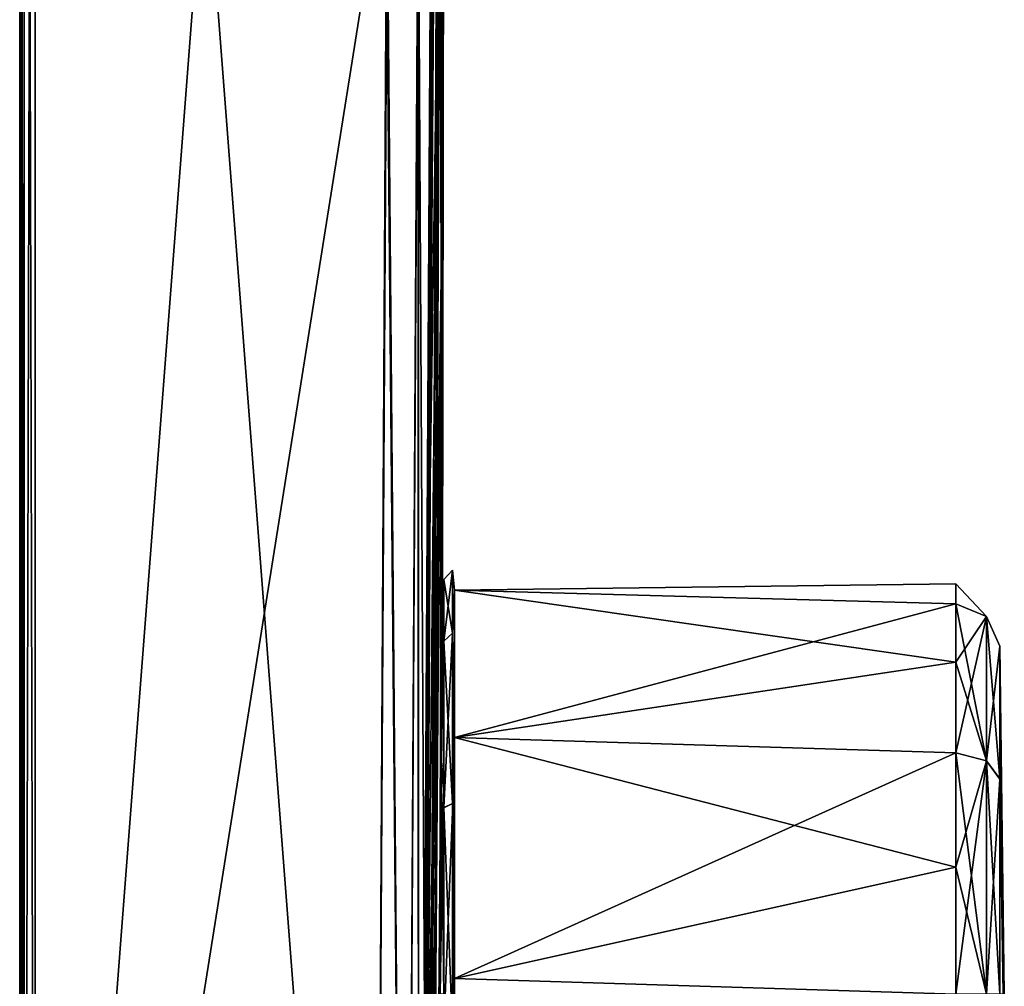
# Model space of a CAD drawing. Header units: metres. Extents: x 59 to 120, y -75 to 110.
# Tile 3 of 7: x 59 to 92, y -38 to -6. Entities that reach past the tile are written whole.
import ezdxf

# ---------------------------------------------------------------- set-up
doc = ezdxf.new("R2010")
doc.units = ezdxf.units.M
doc.layers.add('solid_20464500', color=7, linetype='CONTINUOUS')

msp = doc.modelspace()

# ---------------------------------------------------------------- linework, layer by layer
at = {"layer": 'solid_20464500'}
for points in [[(59.151169, -72.987251, 74.844948), (59, 72.987282, 74.486732), (59, 0.000056, 74.486732)], [(59.151169, -72.987251, 74.844948), (59.151169, 72.987251, 74.844948), (59, 72.987282, 74.486732)], [(59.151169, 72.987251, -74.844948), (59, -72.987282, -74.486732), (59, -0.000052, -74.486732)], [(59.151169, 72.987251, -74.844948), (59.151169, -72.987251, -74.844948), (59, -72.987282, -74.486732)], [(59.513088, -72.987251, 74.986565), (59.513088, 72.987251, 74.986565), (59.151169, 72.987251, 74.844948)], [(59.151169, -72.987251, 74.844948), (59.513088, -72.987251, 74.986565), (59.151169, 72.987251, 74.844948)], [(59.513088, 72.987251, -74.986565), (59.513088, -72.987251, -74.986565), (59.151169, -72.987251, -74.844948)], [(59.151169, 72.987251, -74.844948), (59.513088, 72.987251, -74.986565), (59.151169, -72.987251, -74.844948)], [(70.707626, 72.694107, 74.693428), (59.513088, 72.987251, 74.986565), (59.513088, -72.987251, 74.986565)], [(70.707626, -72.694107, -74.693428), (59.513088, -72.987251, -74.986565), (59.513088, 72.987251, -74.986565)], [(71.118309, -3.990917, -74.682671), (70.707626, -72.694107, -74.693428), (59.513088, 72.987251, -74.986565)], [(71.120735, 0.000003, 74.68261), (70.707626, 72.694107, 74.693428), (59.513088, -72.987251, 74.986565)], [(72.851372, 38.277248, -20.910957), (72.168167, -72.711121, -73.211098), (72.47612, -36.792572, -73.155029)], [(72.851372, 38.277248, -20.910957), (72.873253, 33.275745, -22.694857), (72.168167, -72.711121, -73.211098)], [(72.851372, 38.277248, -20.910957), (72.47612, -36.792572, -73.155029), (72.566757, -13.923716, -73.153763)], [(72.851372, 38.277248, -20.910957), (72.566757, -13.923716, -73.153763), (72.581139, 0.581762, -73.21833)], [(72.873253, 33.275745, -22.694857), (72.168167, -73.211098, -72.711136), (72.16581, -73.064651, -73.064835)], [(72.873253, 33.275745, -22.694857), (72.16581, -73.064651, -73.064835), (72.168167, -72.711121, -73.211098)], [(72.873253, 33.275745, -22.694857), (72.896339, 28, -23.299999), (72.168167, -73.211098, -72.711136)], [(72.896339, 28, -23.299999), (72.426224, -73.204811, -44.553951), (72.168167, -73.211098, -72.711136)], [(72.896339, 28, -23.299999), (72.943916, 17.124893, -20.606359), (72.426224, -73.204811, -44.553951)], [(72.943916, 17.124893, -20.606359), (72.560272, -73.202393, -16.423141), (72.426224, -73.204811, -44.553951)], [(72.873878, -38, -13.049967), (72.560272, -73.202393, -16.423141), (72.943916, 17.124893, -20.606359)], [(72.873878, -38, -13.049967), (72.943916, 17.124893, -20.606359), (72.980492, 8.764213, -13.148173)], [(72.866318, 0.468904, 41.363464), (72.916206, -14.399734, 29.415039), (72.972404, 10.612937, 15.510643)], [(72.916206, -14.399734, 29.415039), (72.988228, 6.99551, 10.084711), (72.972404, 10.612937, 15.510643)], [(72.914078, -31.230551, -11.15689), (72.873878, -38, -13.049967), (72.980492, 8.764213, -13.148173)], [(72.940742, -26.739164, -6.595092), (72.914078, -31.230551, -11.15689), (72.980492, 8.764213, -13.148173)], [(72.951324, -24.957115, -0.429869), (72.940742, -26.739164, -6.595092), (72.980492, 8.764213, -13.148173)], [(72.951324, -24.957115, -0.429869), (72.980492, 8.764213, -13.148173), (72.997612, 4.851199, -2.650092)], [(72.916206, -14.399734, 29.415039), (72.996857, 5.023444, 3.868834), (72.988228, 6.99551, 10.084711)], [(72.916206, -14.399734, 29.415039), (72.93322, -25.657322, 14.016659), (72.996857, 5.023444, 3.868834)], [(72.996857, 5.023444, 3.868834), (72.93322, -25.657322, 14.016659), (72.997612, 4.851199, -2.650092)], [(72.873878, -38, 13.049967), (72.997612, 4.851199, -2.650092), (72.93322, -25.657322, 14.016659)], [(72.915588, -30.975237, 10.997925), (72.997612, 4.851199, -2.650092), (72.873878, -38, 13.049967)], [(72.915588, -30.975237, 10.997925), (72.943245, -26.318314, 5.817204), (72.997612, 4.851199, -2.650092)], [(72.943245, -26.318314, 5.817204), (72.951324, -24.957115, -0.429869), (72.997612, 4.851199, -2.650092)], [(72.159882, -0.000003, -74.225693), (72.581139, 0.581762, -73.21833), (72.168167, -72.711121, -73.211098)], [(72.581139, 0.581762, -73.21833), (72.566757, -13.923716, -73.153763), (72.168167, -72.711121, -73.211098)], [(72.866318, 0.468904, 41.363464), (72.546921, -20.999712, 73.20005), (72.411049, -46.683636, 73.20401)], [(72.866318, 0.468904, 41.363464), (72.411049, -46.683636, 73.20401), (72.916206, -14.399734, 29.415039)], [(72.866318, 0.468904, 41.363464), (72.581367, 0.025928, 73.200584), (72.546921, -20.999712, 73.20005)], [(59, -72.987282, -74.486732), (59, -72.98716, 74.486732), (59, 0.000056, 74.486732)], [(59.151169, -72.987251, 74.844948), (59, 0.000056, 74.486732), (59, -72.98716, 74.486732)], [(59, -0.000052, -74.486732), (59, -72.987282, -74.486732), (59, 0.000056, 74.486732)], [(71.120735, 0.000003, 74.68261), (59.513088, -72.987251, 74.986565), (70.707626, -72.694107, 74.693428)], [(71.736763, -72.70594, 74.246735), (71.120735, 0.000003, 74.68261), (70.707626, -72.694107, 74.693428)], [(71.736763, -72.70594, 74.246735), (72.150215, 0.000003, 74.235634), (71.120735, 0.000003, 74.68261)], [(71.736763, -72.70594, 74.246735), (72.168167, -72.711151, 73.211098), (72.150215, 0.000003, 74.235634)], [(72.411049, -46.683636, 73.20401), (72.581367, 0.025928, 73.200584), (72.150215, 0.000003, 74.235634)], [(72.168167, -72.711151, 73.211098), (72.411049, -46.683636, 73.20401), (72.150215, 0.000003, 74.235634)], [(72.411049, -46.683636, 73.20401), (72.546921, -20.999712, 73.20005), (72.581367, 0.025928, 73.200584)], [(72.159882, -0.000003, -74.225693), (71.736755, -72.705948, -74.246727), (71.118309, -3.990917, -74.682671)], [(72.159882, -0.000003, -74.225693), (72.168167, -72.711121, -73.211098), (71.736755, -72.705948, -74.246727)], [(71.736755, -72.705948, -74.246727), (70.707626, -72.694107, -74.693428), (71.118309, -3.990917, -74.682671)], [(72.566757, -13.923716, -73.153763), (72.47612, -36.792572, -73.155029), (72.168167, -72.711121, -73.211098)], [(72.916206, -14.399734, 29.415039), (72.168167, -72.711151, 73.211098), (72.16581, -73.064842, 73.064644)], [(72.916206, -14.399734, 29.415039), (72.16581, -73.064842, 73.064644), (72.168167, -73.211098, 72.711105)], [(72.916206, -14.399734, 29.415039), (72.411049, -46.683636, 73.20401), (72.168167, -72.711151, 73.211098)], [(72.916206, -14.399734, 29.415039), (72.168167, -73.211098, 72.711105), (72.336533, -73.206696, 55.970352)], [(72.916206, -14.399734, 29.415039), (72.336533, -73.206696, 55.970352), (72.456375, -73.203552, 39.991283)], [(72.916206, -14.399734, 29.415039), (72.456375, -73.203552, 39.991283), (72.881508, -34.176994, 18.670977)], [(72.916206, -14.399734, 29.415039), (72.881508, -34.176994, 18.670977), (72.93322, -25.657322, 14.016659)], [(73, -24.31139), (73.289658, -24.010515, 0.000538), (73.289528, -26.089733, -7.33827)], [(73, -26.345766, 7.180428), (73.290878, -26.089909, 7.338684), (73.289658, -24.010515, 0.000538)], [(73, -24.31139), (73, -26.345766, 7.180428), (73.289658, -24.010515, 0.000538)], [(73.289658, -24.010515, 0.000538), (73.349998, -24.663763, -4.22485), (73.289528, -26.089733, -7.33827)], [(73.289658, -24.010515, 0.000538), (73.349998, -24.663736, 4.224878), (73.349998, -24.663763, -4.22485)], [(73.290878, -26.089909, 7.338684), (73.349998, -24.663736, 4.224878), (73.289658, -24.010515, 0.000538)], [(73, -26.345837, -7.180464), (73, -24.31139), (73.289528, -26.089733, -7.33827)], [(73, -25.588802, 4.032761), (73, -26.345766, 7.180428), (73, -24.31139)], [(73, -25.588804, -4.032762), (73, -24.31139), (73, -26.345837, -7.180464)], [(73, -25.588804, -4.032762), (73, -25.588802, 4.032761), (73, -24.31139)], [(73.289528, -26.089733, -7.33827), (73.349998, -24.663763, -4.22485), (73.349998, -29.529154, -11.133219)], [(73.290878, -26.089909, 7.338684), (73.349998, -29.529114, 11.133301), (73.349998, -24.663736, 4.224878)], [(73.349998, -24.663736, 4.224878), (89.895073, -25.119503, 4.185195), (89.895065, -24.456623, 0.000052)], [(73.349998, -24.663763, -4.22485), (89.895065, -24.456623, 0.000052), (89.895058, -25.119471, -4.185097)], [(73.349998, -24.663763, -4.22485), (73.349998, -24.663736, 4.224878), (89.895065, -24.456623, 0.000052)], [(73.349998, -24.663736, 4.224878), (73.349998, -29.529114, 11.133301), (89.895073, -25.119503, 4.185195)], [(73.349998, -24.663763, -4.22485), (89.895058, -25.119471, -4.185097), (89.895035, -27.043163, -7.960577)], [(73.349998, -29.529154, -11.133219), (73.349998, -24.663763, -4.22485), (89.895035, -27.043163, -7.960577)], [(89.895058, -25.119471, -4.185097), (89.895065, -24.456623, 0.000052), (90.916603, -25.538149, -4.048976)], [(89.895065, -24.456623, 0.000052), (89.895073, -25.119503, 4.185195), (90.916603, -25.538149, -4.048976)], [(73, -25.588804, -4.032762), (72.940742, -26.739164, -6.595092), (72.951324, -24.957115, -0.429869)], [(73, -25.588802, 4.032761), (72.951324, -24.957115, -0.429869), (72.943245, -26.318314, 5.817204)], [(73, -25.588804, -4.032762), (72.951324, -24.957115, -0.429869), (73, -25.588802, 4.032761)], [(73.349998, -29.529114, 11.133301), (89.895073, -27.043221, 7.960655), (89.895073, -25.119503, 4.185195)], [(89.895035, -27.043163, -7.960577), (89.895058, -25.119471, -4.185097), (90.916534, -30.298136, -10.600598)], [(89.895058, -25.119471, -4.185097), (90.916603, -25.538149, -4.048976), (90.916534, -30.298136, -10.600598)], [(89.895073, -25.119503, 4.185195), (90.916641, -25.538168, 4.049236), (90.916603, -25.538149, -4.048976)], [(89.895073, -25.119503, 4.185195), (89.895073, -27.043221, 7.960655), (90.916641, -25.538168, 4.049236)], [(72.93322, -25.657322, 14.016659), (72.881508, -34.176994, 18.670977), (72.570801, -73.200714, 11.628109)], [(72.873878, -38, 13.049967), (72.93322, -25.657322, 14.016659), (72.570801, -73.200714, 11.628109)], [(73, -30.329607, -10.557766), (72.940742, -26.739164, -6.595092), (73, -25.588804, -4.032762)], [(73, -25.588802, 4.032761), (72.943245, -26.318314, 5.817204), (73, -30.329605, 10.557765)], [(73, -25.588802, 4.032761), (73, -30.329605, 10.557765), (73, -26.345766, 7.180428)], [(73, -30.329607, -10.557766), (73, -25.588804, -4.032762), (73, -26.345837, -7.180464)], [(89.895058, -30.039455, 10.956861), (90.916649, -30.298172, 10.600817), (90.916641, -25.538168, 4.049236)], [(89.895073, -27.043221, 7.960655), (89.895058, -30.039455, 10.956861), (90.916641, -25.538168, 4.049236)], [(91.35405, -30.898659, -9.772375), (90.916534, -30.298136, -10.600598), (90.916603, -25.538149, -4.048976)], [(91.35405, -26.510675, -3.731599), (90.916603, -25.538149, -4.048976), (90.916641, -25.538168, 4.049236)], [(91.35405, -26.510675, -3.731599), (91.35405, -30.898659, -9.772375), (90.916603, -25.538149, -4.048976)], [(91.35405, -26.511591, 3.734685), (90.916641, -25.538168, 4.049236), (90.916649, -30.298172, 10.600817)], [(91.35405, -26.511591, 3.734685), (91.35405, -26.510675, -3.731599), (90.916641, -25.538168, 4.049236)], [(73, -30.329605, 10.557765), (72.943245, -26.318314, 5.817204), (72.915588, -30.975237, 10.997925)], [(73, -26.345837, -7.180464), (73.289528, -26.089733, -7.33827), (73.28952, -31.709757, -12.495461)], [(73, -31.845715, 12.22698), (73.291687, -31.709978, 12.495702), (73.290878, -26.089909, 7.338684)], [(73, -26.345766, 7.180428), (73, -31.845715, 12.22698), (73.290878, -26.089909, 7.338684)], [(73.289528, -26.089733, -7.33827), (73.349998, -29.529154, -11.133219), (73.28952, -31.709757, -12.495461)], [(73.291687, -31.709978, 12.495702), (73.349998, -29.529114, 11.133301), (73.290878, -26.089909, 7.338684)], [(73, -30.329605, 10.557765), (73, -31.845715, 12.22698), (73, -26.345766, 7.180428)], [(73, -31.845858, -12.226974), (73, -26.345837, -7.180464), (73.28952, -31.709757, -12.495461)], [(73, -30.329607, -10.557766), (73, -26.345837, -7.180464), (73, -31.845858, -12.226974)], [(91.354042, -30.901045, 9.77438), (91.35405, -26.511591, 3.734685), (90.916649, -30.298172, 10.600817)], [(91.5, -38), (91.35405, -26.511591, 3.734685), (91.354042, -30.901045, 9.77438)], [(91.5, -38), (91.35405, -30.898659, -9.772375), (91.35405, -26.510675, -3.731599)], [(91.5, -38), (91.35405, -26.510675, -3.731599), (91.35405, -26.511591, 3.734685)], [(73, -30.329607, -10.557766), (72.914078, -31.230551, -11.15689), (72.940742, -26.739164, -6.595092)], [(73.349998, -29.529154, -11.133219), (89.895035, -27.043163, -7.960577), (89.895012, -30.039392, -10.956816)], [(73.349998, -29.529114, 11.133301), (89.895058, -30.039455, 10.956861), (89.895073, -27.043221, 7.960655)], [(89.895012, -30.039392, -10.956816), (89.895035, -27.043163, -7.960577), (90.916534, -30.298136, -10.600598)], [(73.28952, -31.709757, -12.495461), (73.349998, -29.529154, -11.133219), (73.349998, -37.484886, -13.979919)], [(73.291687, -31.709978, 12.495702), (73.349998, -37.484901, 13.980032), (73.349998, -29.529114, 11.133301)], [(73.349998, -29.529114, 11.133301), (73.349998, -37.484901, 13.980032), (89.895058, -30.039455, 10.956861)], [(73.349998, -29.529154, -11.133219), (89.895012, -30.039392, -10.956816), (89.894989, -33.814865, -12.880519)], [(73.349998, -37.484886, -13.979919), (73.349998, -29.529154, -11.133219), (89.894989, -33.814865, -12.880519)], [(73.349998, -37.484901, 13.980032), (89.895042, -33.814911, 12.880531), (89.895058, -30.039455, 10.956861)], [(89.894989, -33.814865, -12.880519), (89.895012, -30.039392, -10.956816), (90.916458, -38, -13.103144)], [(89.895012, -30.039392, -10.956816), (90.916534, -30.298136, -10.600598), (90.916458, -38, -13.103144)], [(89.895058, -30.039455, 10.956861), (89.895042, -33.814911, 12.880531), (90.916649, -30.298172, 10.600817)], [(73, -30.329605, 10.557765), (72.915588, -30.975237, 10.997925), (72.873878, -38, 13.049967)], [(73, -30.329605, 10.557765), (72.873878, -38, 13.049967), (73, -38, 13.049967)], [(73, -38, -13.049967), (72.914078, -31.230551, -11.15689), (73, -30.329607, -10.557766)], [(73, -30.329605, 10.557765), (73, -38, 13.049967), (73, -31.845715, 12.22698)], [(73, -38, -13.049967), (73, -30.329607, -10.557766), (73, -31.845858, -12.226974)], [(89.895012, -38, 13.543378), (90.916634, -38, 13.103312), (90.916649, -30.298172, 10.600817)], [(89.895042, -33.814911, 12.880531), (89.895012, -38, 13.543378), (90.916649, -30.298172, 10.600817)], [(91.35405, -38, -12.080166), (90.916458, -38, -13.103144), (90.916534, -30.298136, -10.600598)], [(91.35405, -30.898659, -9.772375), (91.35405, -38, -12.080166), (90.916534, -30.298136, -10.600598)], [(91.354042, -30.901045, 9.77438), (90.916649, -30.298172, 10.600817), (90.916634, -38, 13.103312)], [(91.354042, -30.901045, 9.77438), (90.916634, -38, 13.103312), (91.35405, -38, 12.080166)], [(91.5, -38), (91.354042, -30.901045, 9.77438), (91.35405, -38, 12.080166)], [(91.463509, -38, -6.040524), (91.35405, -38, -12.080166), (91.35405, -30.898659, -9.772375)], [(91.463509, -38, -6.040524), (91.35405, -30.898659, -9.772375), (91.5, -38)], [(73, -38, -13.049967), (72.873878, -38, -13.049967), (72.914078, -31.230551, -11.15689)], [(73, -31.845858, -12.226974), (73.28952, -31.709757, -12.495461), (73.28952, -39.199802, -13.937851)], [(73, -39.173187, 13.638107), (73.291855, -39.199963, 13.937965), (73.291687, -31.709978, 12.495702)], [(73, -31.845715, 12.22698), (73, -39.173187, 13.638107), (73.291687, -31.709978, 12.495702)], [(73, -38, 13.049967), (73, -39.173187, 13.638107), (73, -31.845715, 12.22698)], [(73, -39.173344, -13.638016), (73, -31.845858, -12.226974), (73.28952, -39.199802, -13.937851)], [(73, -38, -13.049967), (73, -31.845858, -12.226974), (73, -39.173344, -13.638016)], [(73.28952, -31.709757, -12.495461), (73.349998, -37.484886, -13.979919), (73.28952, -39.199802, -13.937851)], [(73.291855, -39.199963, 13.937965), (73.349998, -37.484901, 13.980032), (73.291687, -31.709978, 12.495702)], [(73.349998, -37.484886, -13.979919), (89.894989, -33.814865, -12.880519), (89.895012, -38, -13.543378)], [(73.349998, -37.484901, 13.980032), (89.895012, -38, 13.543378), (89.895042, -33.814911, 12.880531)], [(89.895012, -38, -13.543378), (89.894989, -33.814865, -12.880519), (90.916458, -38, -13.103144)], [(72.881508, -34.176994, 18.670977), (72.456375, -73.203552, 39.991283), (72.570801, -73.200714, 11.628109)], [(73.28952, -39.199802, -13.937851), (73.349998, -37.484886, -13.979919), (73.349998, -45.628544, -11.726428)], [(73.291855, -39.199963, 13.937965), (73.349998, -45.628609, 11.726496), (73.349998, -37.484901, 13.980032)], [(73.349998, -45.628544, -11.726428), (73.349998, -37.484886, -13.979919), (89.895012, -38, -13.543378)], [(73.349998, -37.484901, 13.980032), (73.349998, -45.628609, 11.726496), (89.895012, -38, 13.543378)]]:
    msp.add_3dface(points, dxfattribs=at)

doc.saveas('drawing.dxf')
